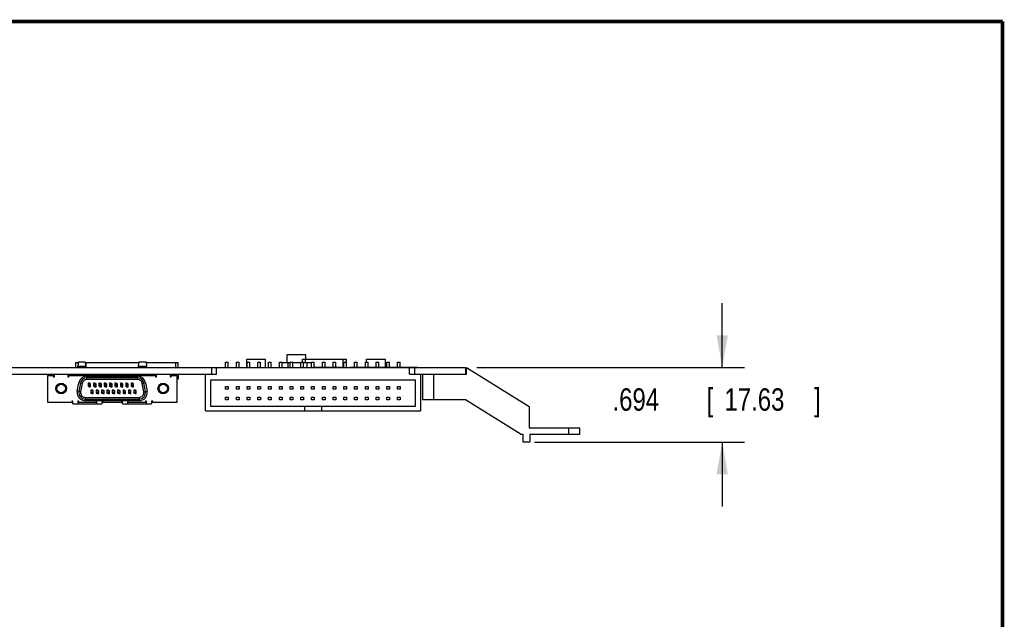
# Model space of a CAD drawing. Header units: inches. Extents: x 0.2 to 16.8, y 0.1 to 10.8.
# Tile 21 of 21: x 11.3 to 16.8, y 7.4 to 10.8. Entities that reach past the tile are written whole.
import ezdxf

# ---------------------------------------------------------------- set-up
doc = ezdxf.new("R2010")
doc.units = ezdxf.units.IN
doc.header["$LTSCALE"] = 0.935
doc.header["$MEASUREMENT"] = 0
doc.layers.get('0').update_dxf_attribs({"linetype": 'CONTINUOUS'})
doc.layers.add('DIMENSIONS', color=7, linetype='CONTINUOUS')
doc.styles.get("Standard").update_dxf_attribs({"font": 'txt', "width": 0.8})
doc.dimstyles.new('DIMSTYLE_2', dxfattribs={"dimtxt": 0.125, "dimasz": 0.18, "dimexe": 0.18, "dimexo": 0.0625, "dimgap": 0.09, "dimtad": 0, "dimtih": 1, "dimtoh": 1, "dimdec": 3, "dimlfac": 1.666667, "dimzin": 4, "dimdsep": 46, "dimtxsty": 'STANDARD', "dimblk": '_FILLED', "dimblk1": '_FILLED', "dimblk2": '_FILLED', "dimcen": 0.09, "dimadec": 0, "dimazin": 0, "dimtp": 0.001, "dimtm": 0.001, "dimtfac": 1, "dimtdec": 3, "dimtofl": 0, "dimtmove": 0, "dimatfit": 3, "dimldrblk": '_FILLED', "dimfxl": 1, "dimtolj": 1, "dimtzin": 4, "dimarcsym": 0})

# ---------------------------------------------------------------- blocks, each defined once
blk = doc.blocks.new('_FILLED')
at = {"color": 0, "linetype": 'BYBLOCK'}
blk.add_solid([(0, 0), (-1, 0.174), (-1, -0.174)], dxfattribs=at)
blk = doc.blocks.new('*D18')
at = {"layer": 'DIMENSIONS', "color": 2, "linetype": 'CONTINUOUS'}
for p, q in [((15.1852, 8.8253), (15.1852, 9.1853)), ((13.815, 8.8253), (15.3102, 8.8253)), ((14.1372, 8.4089), (15.3102, 8.4089)), ((15.1852, 8.4089), (15.1852, 8.0489))]:
    blk.add_line(p, q, dxfattribs=at)
at = {"layer": 'DIMENSIONS', "color": 2, "linetype": 'CONTINUOUS', "xscale": 0.18, "yscale": 0.18, "zscale": 0.18}
for p, rotation in [((15.1852, 8.8253), 270), ((15.1852, 8.4089), 90)]:
    blk.add_blockref('_FILLED', p, dxfattribs=dict(at, rotation=rotation))
at = {"layer": 'DIMENSIONS', "color": 2, "linetype": 'CONTINUOUS', "width": 0.8}
for s, p in [('.694', (14.5727, 8.584)), ('[', (15.0977, 8.584)), ('17.63', (15.1977, 8.584)), (']', (15.6977, 8.584))]:
    blk.add_text(s, height=0.125, dxfattribs=at).set_placement(p)

msp = doc.modelspace()

# ---------------------------------------------------------------- linework, layer by layer
at = {"color": 7, "linetype": 'CONTINUOUS'}
for p, q in [((11.57629, 8.85361), (11.59025, 8.85361)), ((11.57629, 8.82526), (11.57629, 8.85361)), ((11.59074, 8.85704), (11.5874, 8.83342)), ((11.5888, 8.84338), (11.5888, 8.85361)), ((11.59074, 8.85704), (11.62884, 8.85704)), ((11.63357, 8.83342), (11.62884, 8.85704)), ((11.62953, 8.85361), (11.92981, 8.85361)), ((11.6338, 8.82526), (11.6338, 8.85361)), ((11.92577, 8.83342), (11.9305, 8.85704)), ((11.9305, 8.85704), (11.96861, 8.85704)), ((11.96861, 8.85704), (11.97195, 8.83342)), ((11.96909, 8.85361), (12.14806, 8.85361)), ((12.13554, 8.82526), (12.13554, 8.85361)), ((12.14806, 8.82526), (12.14806, 8.85361)), ((12.41297, 8.85526), (12.42797, 8.85526)), ((12.41297, 8.82526), (12.41297, 8.85526)), ((12.42797, 8.82526), (12.42797, 8.85526)), ((12.47297, 8.85526), (12.48797, 8.85526)), ((12.47297, 8.82526), (12.47297, 8.85526)), ((12.48797, 8.82526), (12.48797, 8.85526)), ((12.53117, 8.87266), (12.63617, 8.87266)), ((12.53117, 8.82526), (12.53117, 8.87266)), ((12.53297, 8.85526), (12.54797, 8.85526)), ((12.53297, 8.82526), (12.53297, 8.85526)), ((12.54797, 8.82526), (12.54797, 8.85526)), ((12.59297, 8.85526), (12.60797, 8.85526)), ((12.59297, 8.82526), (12.59297, 8.85526)), ((12.60797, 8.82526), (12.60797, 8.85526)), ((12.63617, 8.82526), (12.63617, 8.87266)), ((12.65297, 8.85526), (12.66797, 8.85526)), ((12.65297, 8.82526), (12.65297, 8.85526)), ((12.66797, 8.82526), (12.66797, 8.85526)), ((12.71297, 8.85526), (12.72797, 8.85526)), ((12.71297, 8.82586), (12.71297, 8.85526)), ((12.72797, 8.82586), (12.72797, 8.85526)), ((12.72797, 8.85361), (12.77297, 8.85361)), ((12.75587, 8.89846), (12.86087, 8.89846)), ((12.75587, 8.85361), (12.75587, 8.89846)), ((12.76157, 8.82586), (12.76157, 8.85361)), ((12.77297, 8.85526), (12.78797, 8.85526)), ((12.77297, 8.82586), (12.77297, 8.85526)), ((12.78797, 8.82586), (12.78797, 8.85526)), ((12.78797, 8.85361), (12.83297, 8.85361)), ((12.83297, 8.85526), (12.84797, 8.85526)), ((12.83297, 8.82586), (12.83297, 8.85526)), ((12.84257, 8.87206), (13.08677, 8.87206)), ((12.84257, 8.85526), (12.84257, 8.87206)), ((12.84797, 8.82526), (12.84797, 8.85526)), ((12.84797, 8.85361), (12.89297, 8.85361)), ((12.85967, 8.85361), (12.85967, 8.87206)), ((12.86087, 8.87206), (12.86087, 8.89846)), ((12.86777, 8.82526), (12.86777, 8.85361)), ((12.89297, 8.85526), (12.90797, 8.85526)), ((12.89297, 8.82526), (12.89297, 8.85526)), ((12.90797, 8.82526), (12.90797, 8.85526)), ((12.95297, 8.85526), (12.96797, 8.85526)), ((12.95297, 8.82526), (12.95297, 8.85526)), ((12.96797, 8.82526), (12.96797, 8.85526)), ((13.01297, 8.85526), (13.02797, 8.85526)), ((13.01297, 8.82526), (13.01297, 8.85526)), ((13.02797, 8.82526), (13.02797, 8.85526)), ((13.06967, 8.82526), (13.06967, 8.87206)), ((13.07297, 8.85526), (13.08797, 8.85526)), ((13.07297, 8.82526), (13.07297, 8.85526)), ((13.08677, 8.85526), (13.08677, 8.87206)), ((13.08797, 8.82526), (13.08797, 8.85526)), ((13.13297, 8.85526), (13.14797, 8.85526)), ((13.13297, 8.82526), (13.13297, 8.85526)), ((13.14797, 8.82526), (13.14797, 8.85526)), ((13.19297, 8.85526), (13.20797, 8.85526)), ((13.19297, 8.82526), (13.19297, 8.85526)), ((13.20017, 8.87266), (13.30517, 8.87266)), ((13.20017, 8.85526), (13.20017, 8.87266)), ((13.20797, 8.82526), (13.20797, 8.85526)), ((13.25297, 8.85526), (13.26797, 8.85526)), ((13.25297, 8.82526), (13.25297, 8.85526)), ((13.26797, 8.82526), (13.26797, 8.85526)), ((13.30517, 8.82526), (13.30517, 8.87266)), ((13.31297, 8.85526), (13.32797, 8.85526)), ((13.31297, 8.82526), (13.31297, 8.85526)), ((13.32797, 8.82526), (13.32797, 8.85526)), ((13.37297, 8.85526), (13.38797, 8.85526)), ((13.37297, 8.82526), (13.37297, 8.85526)), ((13.38797, 8.82526), (13.38797, 8.85526)), ((6.38267, 8.82526), (13.75247, 8.82526)), ((11.5874, 8.83342), (11.63357, 8.83342)), ((11.5874, 8.82526), (11.5874, 8.83342)), ((11.63357, 8.82526), (11.63357, 8.83342)), ((11.92577, 8.83342), (11.97195, 8.83342)), ((11.92577, 8.82526), (11.92577, 8.83342)), ((11.97195, 8.82526), (11.97195, 8.83342)), ((12.33347, 8.82526), (12.33347, 8.78806)), ((12.36167, 8.78806), (12.36167, 8.82526)), ((12.68361, 8.82586), (12.84703, 8.82586)), ((12.68361, 8.82526), (12.68361, 8.82586)), ((12.84703, 8.82526), (12.84703, 8.82586)), ((13.43927, 8.78806), (13.43927, 8.82526)), ((13.46747, 8.82526), (13.46747, 8.78806)), ((13.75247, 8.82526), (13.75247, 8.78806)), ((13.75791, 8.82526), (14.10707, 8.60686)), ((13.75791, 8.78806), (13.75791, 8.82526)), ((6.38267, 8.78806), (12.36167, 8.78806)), ((11.41967, 8.78098), (11.45085, 8.78098)), ((11.41967, 8.62956), (11.41967, 8.78098)), ((11.42203, 8.78452), (11.45038, 8.78452)), ((11.42203, 8.78098), (11.42203, 8.78452)), ((11.45038, 8.78098), (11.45038, 8.78452)), ((11.45085, 8.78098), (11.45085, 8.77389)), ((11.45676, 8.7798), (11.45085, 8.7798)), ((11.45085, 8.77389), (11.45676, 8.77389)), ((11.45676, 8.77389), (11.45676, 8.78806)), ((11.53188, 8.78806), (11.53188, 8.77389)), ((11.53778, 8.7798), (11.53188, 8.7798)), ((11.53188, 8.77389), (11.53778, 8.77389)), ((11.53778, 8.78098), (12.02156, 8.78098)), ((11.53778, 8.77389), (11.53778, 8.78098)), ((11.53896, 8.78452), (11.56731, 8.78452)), ((11.53896, 8.78098), (11.53896, 8.78452)), ((11.56731, 8.78098), (11.56731, 8.78452)), ((11.57629, 8.78806), (11.57629, 8.78098)), ((11.5874, 8.78098), (11.5874, 8.78806)), ((11.63357, 8.78098), (11.63357, 8.78806)), ((11.6338, 8.78806), (11.6338, 8.78098)), ((11.63741, 8.77673), (11.92193, 8.77673)), ((11.63741, 8.75783), (11.63741, 8.77673)), ((11.92193, 8.76728), (11.63741, 8.76728)), ((11.92193, 8.75783), (11.63741, 8.75783)), ((11.64833, 8.78452), (11.65613, 8.78452)), ((11.64833, 8.78452), (11.64833, 8.78098)), ((11.65613, 8.78452), (11.65613, 8.78098)), ((11.66333, 8.78452), (11.67113, 8.78452)), ((11.66333, 8.78452), (11.66333, 8.78098)), ((11.67113, 8.78452), (11.67113, 8.78098)), ((11.67833, 8.78452), (11.68613, 8.78452)), ((11.67833, 8.78452), (11.67833, 8.78098)), ((11.68613, 8.78452), (11.68613, 8.78098)), ((11.69333, 8.78452), (11.70113, 8.78452)), ((11.69333, 8.78452), (11.69333, 8.78098)), ((11.70113, 8.78452), (11.70113, 8.78098)), ((11.70833, 8.78452), (11.71613, 8.78452)), ((11.70833, 8.78452), (11.70833, 8.78098)), ((11.71613, 8.78452), (11.71613, 8.78098)), ((11.72333, 8.78452), (11.73113, 8.78452)), ((11.72333, 8.78452), (11.72333, 8.78098)), ((11.73113, 8.78452), (11.73113, 8.78098)), ((11.73833, 8.78452), (11.74613, 8.78452)), ((11.73833, 8.78452), (11.73833, 8.78098)), ((11.74613, 8.78452), (11.74613, 8.78098)), ((11.75333, 8.78452), (11.76113, 8.78452)), ((11.75333, 8.78452), (11.75333, 8.78098)), ((11.76113, 8.78452), (11.76113, 8.78098)), ((11.76833, 8.78452), (11.77613, 8.78452)), ((11.76833, 8.78452), (11.76833, 8.78098)), ((11.77613, 8.78452), (11.77613, 8.78098)), ((11.78333, 8.78452), (11.79113, 8.78452)), ((11.78333, 8.78452), (11.78333, 8.78098)), ((11.79113, 8.78452), (11.79113, 8.78098)), ((11.79833, 8.78452), (11.80613, 8.78452)), ((11.79833, 8.78452), (11.79833, 8.78098)), ((11.80613, 8.78452), (11.80613, 8.78098)), ((11.81333, 8.78452), (11.82113, 8.78452)), ((11.81333, 8.78452), (11.81333, 8.78098)), ((11.82113, 8.78452), (11.82113, 8.78098)), ((11.82833, 8.78452), (11.83613, 8.78452)), ((11.82833, 8.78452), (11.82833, 8.78098)), ((11.83613, 8.78452), (11.83613, 8.78098)), ((11.84333, 8.78452), (11.85113, 8.78452)), ((11.84333, 8.78452), (11.84333, 8.78098)), ((11.85113, 8.78452), (11.85113, 8.78098)), ((11.85833, 8.78452), (11.86613, 8.78452)), ((11.85833, 8.78452), (11.85833, 8.78098)), ((11.86613, 8.78452), (11.86613, 8.78098)), ((11.87333, 8.78452), (11.88113, 8.78452)), ((11.87333, 8.78452), (11.87333, 8.78098)), ((11.88113, 8.78452), (11.88113, 8.78098)), ((11.88833, 8.78452), (11.89613, 8.78452)), ((11.88833, 8.78452), (11.88833, 8.78098)), ((11.89613, 8.78452), (11.89613, 8.78098)), ((11.90333, 8.78452), (11.91113, 8.78452)), ((11.90333, 8.78452), (11.90333, 8.78098)), ((11.91113, 8.78452), (11.91113, 8.78098)), ((11.92193, 8.75783), (11.92193, 8.77673)), ((11.92577, 8.78098), (11.92577, 8.78806)), ((11.97195, 8.78098), (11.97195, 8.78806)), ((11.99203, 8.78452), (12.02038, 8.78452)), ((11.99203, 8.78098), (11.99203, 8.78452)), ((12.02038, 8.78098), (12.02038, 8.78452)), ((12.02156, 8.78098), (12.02156, 8.77389)), ((12.02747, 8.7798), (12.02156, 8.7798)), ((12.02156, 8.77389), (12.02747, 8.77389)), ((12.02747, 8.77389), (12.02747, 8.78806)), ((12.10258, 8.78806), (12.10258, 8.77389)), ((12.10849, 8.7798), (12.10258, 8.7798)), ((12.10258, 8.77389), (12.10849, 8.77389)), ((12.10849, 8.78098), (12.13967, 8.78098)), ((12.10849, 8.77389), (12.10849, 8.78098)), ((12.10896, 8.78452), (12.13731, 8.78452)), ((12.10896, 8.78098), (12.10896, 8.78452)), ((12.13554, 8.78806), (12.13554, 8.78452)), ((12.13731, 8.78098), (12.13731, 8.78452)), ((12.13967, 8.78098), (12.13967, 8.62956)), ((12.14806, 8.75972), (12.13967, 8.75972)), ((12.14806, 8.78806), (12.14806, 8.75972)), ((12.30047, 8.58406), (12.30047, 8.78806)), ((12.33047, 8.75686), (13.47047, 8.75686)), ((12.33047, 8.60686), (12.33047, 8.75686)), ((13.43927, 8.78806), (13.75791, 8.78806)), ((13.47047, 8.75686), (13.47047, 8.60686)), ((13.50047, 8.78806), (13.50047, 8.58406)), ((13.51247, 8.78806), (13.51247, 8.64466)), ((13.57247, 8.78806), (13.57247, 8.64466)), ((11.58488, 8.69239), (11.59321, 8.73964)), ((11.60349, 8.68911), (11.58488, 8.69239)), ((11.61182, 8.73636), (11.59321, 8.73964)), ((11.60252, 8.738), (11.59419, 8.69075)), ((11.61182, 8.73636), (11.60349, 8.68911)), ((11.65223, 8.73716), (11.64514, 8.73716)), ((11.64514, 8.73716), (11.64514, 8.72084)), ((11.64514, 8.72417), (11.65223, 8.72417)), ((11.64514, 8.72084), (11.65223, 8.71826)), ((11.65932, 8.73458), (11.65223, 8.73716)), ((11.65223, 8.73125), (11.65223, 8.73716)), ((11.65932, 8.73125), (11.65223, 8.73125)), ((11.65223, 8.72417), (11.65223, 8.71826)), ((11.65223, 8.71826), (11.65932, 8.71826)), ((11.65932, 8.71826), (11.65932, 8.73458)), ((11.66723, 8.69818), (11.66014, 8.69818)), ((11.66014, 8.69818), (11.66014, 8.68186)), ((11.66014, 8.68519), (11.66723, 8.68519)), ((11.67432, 8.6956), (11.66723, 8.69818)), ((11.66723, 8.69228), (11.66723, 8.69818)), ((11.67432, 8.69228), (11.66723, 8.69228)), ((11.66723, 8.68519), (11.66723, 8.67928)), ((11.67432, 8.67928), (11.67432, 8.6956)), ((11.68223, 8.73716), (11.67514, 8.73716)), ((11.67514, 8.73716), (11.67514, 8.72084)), ((11.67514, 8.72417), (11.68223, 8.72417)), ((11.67514, 8.72084), (11.68223, 8.71826)), ((11.68932, 8.73458), (11.68223, 8.73716)), ((11.68223, 8.73125), (11.68223, 8.73716)), ((11.68932, 8.73125), (11.68223, 8.73125)), ((11.68223, 8.72417), (11.68223, 8.71826)), ((11.68223, 8.71826), (11.68932, 8.71826)), ((11.68932, 8.71826), (11.68932, 8.73458)), ((11.69723, 8.69818), (11.69014, 8.69818)), ((11.69014, 8.69818), (11.69014, 8.68186)), ((11.69014, 8.68519), (11.69723, 8.68519)), ((11.70432, 8.6956), (11.69723, 8.69818)), ((11.69723, 8.69228), (11.69723, 8.69818)), ((11.70432, 8.69228), (11.69723, 8.69228)), ((11.69723, 8.68519), (11.69723, 8.67928)), ((11.70432, 8.67928), (11.70432, 8.6956)), ((11.71223, 8.73716), (11.70514, 8.73716)), ((11.70514, 8.73716), (11.70514, 8.72084)), ((11.70514, 8.72417), (11.71223, 8.72417)), ((11.70514, 8.72084), (11.71223, 8.71826)), ((11.71932, 8.73458), (11.71223, 8.73716)), ((11.71223, 8.73125), (11.71223, 8.73716)), ((11.71932, 8.73125), (11.71223, 8.73125)), ((11.71223, 8.72417), (11.71223, 8.71826)), ((11.71223, 8.71826), (11.71932, 8.71826)), ((11.71932, 8.71826), (11.71932, 8.73458)), ((11.72723, 8.69818), (11.72014, 8.69818)), ((11.72014, 8.69818), (11.72014, 8.68186)), ((11.72014, 8.68519), (11.72723, 8.68519)), ((11.73432, 8.6956), (11.72723, 8.69818)), ((11.72723, 8.69228), (11.72723, 8.69818)), ((11.73432, 8.69228), (11.72723, 8.69228)), ((11.72723, 8.68519), (11.72723, 8.67928)), ((11.73432, 8.67928), (11.73432, 8.6956)), ((11.74223, 8.73716), (11.73514, 8.73716)), ((11.73514, 8.73716), (11.73514, 8.72084)), ((11.73514, 8.72417), (11.74223, 8.72417)), ((11.73514, 8.72084), (11.74223, 8.71826)), ((11.74932, 8.73458), (11.74223, 8.73716)), ((11.74223, 8.73125), (11.74223, 8.73716)), ((11.74932, 8.73125), (11.74223, 8.73125)), ((11.74223, 8.72417), (11.74223, 8.71826)), ((11.74223, 8.71826), (11.74932, 8.71826)), ((11.74932, 8.71826), (11.74932, 8.73458)), ((11.75723, 8.69818), (11.75014, 8.69818)), ((11.75014, 8.69818), (11.75014, 8.68186)), ((11.75014, 8.68519), (11.75723, 8.68519)), ((11.76432, 8.6956), (11.75723, 8.69818)), ((11.75723, 8.69228), (11.75723, 8.69818)), ((11.76432, 8.69228), (11.75723, 8.69228)), ((11.75723, 8.68519), (11.75723, 8.67928)), ((11.76432, 8.67928), (11.76432, 8.6956)), ((11.77223, 8.73716), (11.76514, 8.73716)), ((11.76514, 8.73716), (11.76514, 8.72084)), ((11.76514, 8.72417), (11.77223, 8.72417)), ((11.76514, 8.72084), (11.77223, 8.71826)), ((11.77932, 8.73458), (11.77223, 8.73716)), ((11.77223, 8.73125), (11.77223, 8.73716)), ((11.77932, 8.73125), (11.77223, 8.73125)), ((11.77223, 8.72417), (11.77223, 8.71826)), ((11.77223, 8.71826), (11.77932, 8.71826)), ((11.77932, 8.71826), (11.77932, 8.73458)), ((11.78723, 8.69818), (11.78014, 8.69818)), ((11.78014, 8.69818), (11.78014, 8.68186)), ((11.78014, 8.68519), (11.78723, 8.68519)), ((11.79432, 8.6956), (11.78723, 8.69818)), ((11.78723, 8.69228), (11.78723, 8.69818)), ((11.79432, 8.69228), (11.78723, 8.69228)), ((11.78723, 8.68519), (11.78723, 8.67928)), ((11.79432, 8.67928), (11.79432, 8.6956)), ((11.80223, 8.73716), (11.79514, 8.73716)), ((11.79514, 8.73716), (11.79514, 8.72084)), ((11.79514, 8.72417), (11.80223, 8.72417)), ((11.79514, 8.72084), (11.80223, 8.71826)), ((11.80932, 8.73458), (11.80223, 8.73716)), ((11.80223, 8.73125), (11.80223, 8.73716)), ((11.80932, 8.73125), (11.80223, 8.73125)), ((11.80223, 8.72417), (11.80223, 8.71826)), ((11.80223, 8.71826), (11.80932, 8.71826)), ((11.80932, 8.71826), (11.80932, 8.73458)), ((11.81723, 8.69818), (11.81014, 8.69818)), ((11.81014, 8.69818), (11.81014, 8.68186)), ((11.81014, 8.68519), (11.81723, 8.68519)), ((11.82432, 8.6956), (11.81723, 8.69818)), ((11.81723, 8.69228), (11.81723, 8.69818)), ((11.82432, 8.69228), (11.81723, 8.69228)), ((11.81723, 8.68519), (11.81723, 8.67928)), ((11.82432, 8.67928), (11.82432, 8.6956)), ((11.83223, 8.73716), (11.82514, 8.73716)), ((11.82514, 8.73716), (11.82514, 8.72084)), ((11.82514, 8.72417), (11.83223, 8.72417)), ((11.82514, 8.72084), (11.83223, 8.71826)), ((11.83932, 8.73458), (11.83223, 8.73716)), ((11.83223, 8.73125), (11.83223, 8.73716)), ((11.83932, 8.73125), (11.83223, 8.73125)), ((11.83223, 8.72417), (11.83223, 8.71826)), ((11.83223, 8.71826), (11.83932, 8.71826)), ((11.83932, 8.71826), (11.83932, 8.73458)), ((11.84723, 8.69818), (11.84014, 8.69818)), ((11.84014, 8.69818), (11.84014, 8.68186)), ((11.84014, 8.68519), (11.84723, 8.68519)), ((11.85432, 8.6956), (11.84723, 8.69818)), ((11.84723, 8.69228), (11.84723, 8.69818)), ((11.85432, 8.69228), (11.84723, 8.69228)), ((11.84723, 8.68519), (11.84723, 8.67928)), ((11.85432, 8.67928), (11.85432, 8.6956)), ((11.86223, 8.73716), (11.85514, 8.73716)), ((11.85514, 8.73716), (11.85514, 8.72084)), ((11.85514, 8.72417), (11.86223, 8.72417)), ((11.85514, 8.72084), (11.86223, 8.71826)), ((11.86932, 8.73458), (11.86223, 8.73716)), ((11.86223, 8.73125), (11.86223, 8.73716)), ((11.86932, 8.73125), (11.86223, 8.73125)), ((11.86223, 8.72417), (11.86223, 8.71826)), ((11.86223, 8.71826), (11.86932, 8.71826)), ((11.86932, 8.71826), (11.86932, 8.73458)), ((11.87723, 8.69818), (11.87014, 8.69818)), ((11.87014, 8.69818), (11.87014, 8.68186)), ((11.87014, 8.68519), (11.87723, 8.68519)), ((11.88432, 8.6956), (11.87723, 8.69818)), ((11.87723, 8.69228), (11.87723, 8.69818)), ((11.88432, 8.69228), (11.87723, 8.69228)), ((11.87723, 8.68519), (11.87723, 8.67928)), ((11.88432, 8.67928), (11.88432, 8.6956)), ((11.89223, 8.73716), (11.88514, 8.73716)), ((11.88514, 8.73716), (11.88514, 8.72084)), ((11.88514, 8.72417), (11.89223, 8.72417)), ((11.88514, 8.72084), (11.89223, 8.71826)), ((11.89932, 8.73458), (11.89223, 8.73716)), ((11.89223, 8.73125), (11.89223, 8.73716)), ((11.89932, 8.73125), (11.89223, 8.73125)), ((11.89223, 8.72417), (11.89223, 8.71826)), ((11.89223, 8.71826), (11.89932, 8.71826)), ((11.89932, 8.71826), (11.89932, 8.73458)), ((11.90723, 8.69818), (11.90014, 8.69818)), ((11.90014, 8.69818), (11.90014, 8.68186)), ((11.90014, 8.68519), (11.90723, 8.68519)), ((11.91432, 8.6956), (11.90723, 8.69818)), ((11.90723, 8.69228), (11.90723, 8.69818)), ((11.91432, 8.69228), (11.90723, 8.69228)), ((11.90723, 8.68519), (11.90723, 8.67928)), ((11.91432, 8.67928), (11.91432, 8.6956)), ((11.94752, 8.73636), (11.96613, 8.73964)), ((11.95585, 8.68911), (11.94752, 8.73636)), ((11.95585, 8.68911), (11.97446, 8.69239)), ((11.96516, 8.69075), (11.95683, 8.738)), ((11.96613, 8.73964), (11.97446, 8.69239)), ((12.41297, 8.71936), (12.42797, 8.71936)), ((12.41297, 8.70436), (12.41297, 8.71936)), ((12.42797, 8.70436), (12.41297, 8.70436)), ((12.42797, 8.71936), (12.42797, 8.70436)), ((12.47297, 8.71936), (12.48797, 8.71936)), ((12.47297, 8.70436), (12.47297, 8.71936)), ((12.48797, 8.70436), (12.47297, 8.70436)), ((12.48797, 8.71936), (12.48797, 8.70436)), ((12.53297, 8.71936), (12.54797, 8.71936)), ((12.53297, 8.70436), (12.53297, 8.71936)), ((12.54797, 8.70436), (12.53297, 8.70436)), ((12.54797, 8.71936), (12.54797, 8.70436)), ((12.59297, 8.71936), (12.60797, 8.71936)), ((12.59297, 8.70436), (12.59297, 8.71936)), ((12.60797, 8.70436), (12.59297, 8.70436)), ((12.60797, 8.71936), (12.60797, 8.70436)), ((12.65297, 8.71936), (12.66797, 8.71936)), ((12.65297, 8.70436), (12.65297, 8.71936)), ((12.66797, 8.70436), (12.65297, 8.70436)), ((12.66797, 8.71936), (12.66797, 8.70436)), ((12.71297, 8.71936), (12.72797, 8.71936)), ((12.71297, 8.70436), (12.71297, 8.71936)), ((12.72797, 8.70436), (12.71297, 8.70436)), ((12.72797, 8.71936), (12.72797, 8.70436)), ((12.77297, 8.71936), (12.78797, 8.71936)), ((12.77297, 8.70436), (12.77297, 8.71936)), ((12.78797, 8.70436), (12.77297, 8.70436)), ((12.78797, 8.71936), (12.78797, 8.70436)), ((12.83297, 8.71936), (12.84797, 8.71936)), ((12.83297, 8.70436), (12.83297, 8.71936)), ((12.84797, 8.70436), (12.83297, 8.70436)), ((12.84797, 8.71936), (12.84797, 8.70436)), ((12.89297, 8.71936), (12.90797, 8.71936)), ((12.89297, 8.70436), (12.89297, 8.71936)), ((12.90797, 8.70436), (12.89297, 8.70436)), ((12.90797, 8.71936), (12.90797, 8.70436)), ((12.95297, 8.71936), (12.96797, 8.71936)), ((12.95297, 8.70436), (12.95297, 8.71936)), ((12.96797, 8.70436), (12.95297, 8.70436)), ((12.96797, 8.71936), (12.96797, 8.70436)), ((13.01297, 8.71936), (13.02797, 8.71936)), ((13.01297, 8.70436), (13.01297, 8.71936)), ((13.02797, 8.70436), (13.01297, 8.70436)), ((13.02797, 8.71936), (13.02797, 8.70436)), ((13.07297, 8.71936), (13.08797, 8.71936)), ((13.07297, 8.70436), (13.07297, 8.71936)), ((13.08797, 8.70436), (13.07297, 8.70436)), ((13.08797, 8.71936), (13.08797, 8.70436)), ((13.13297, 8.71936), (13.14797, 8.71936)), ((13.13297, 8.70436), (13.13297, 8.71936)), ((13.14797, 8.70436), (13.13297, 8.70436)), ((13.14797, 8.71936), (13.14797, 8.70436)), ((13.19297, 8.71936), (13.20797, 8.71936)), ((13.19297, 8.70436), (13.19297, 8.71936)), ((13.20797, 8.70436), (13.19297, 8.70436)), ((13.20797, 8.71936), (13.20797, 8.70436)), ((13.25297, 8.71936), (13.26797, 8.71936)), ((13.25297, 8.70436), (13.25297, 8.71936)), ((13.26797, 8.70436), (13.25297, 8.70436)), ((13.26797, 8.71936), (13.26797, 8.70436)), ((13.31297, 8.71936), (13.32797, 8.71936)), ((13.31297, 8.70436), (13.31297, 8.71936)), ((13.32797, 8.70436), (13.31297, 8.70436)), ((13.32797, 8.71936), (13.32797, 8.70436)), ((13.37297, 8.71936), (13.38797, 8.71936)), ((13.37297, 8.70436), (13.37297, 8.71936)), ((13.38797, 8.70436), (13.37297, 8.70436)), ((13.38797, 8.71936), (13.38797, 8.70436)), ((11.5594, 8.63665), (11.55349, 8.63665)), ((11.55349, 8.63665), (11.55349, 8.62956)), ((11.5594, 8.63074), (11.55349, 8.63074)), ((11.5594, 8.62247), (11.5594, 8.63665)), ((11.59365, 8.63665), (11.58774, 8.63665)), ((11.58774, 8.63665), (11.58774, 8.62247)), ((11.59365, 8.63074), (11.58774, 8.63074)), ((11.59365, 8.62956), (11.59365, 8.63665)), ((11.62908, 8.65862), (11.93026, 8.65862)), ((11.62908, 8.65862), (11.62908, 8.63972)), ((11.62908, 8.64917), (11.93026, 8.64917)), ((11.93026, 8.63972), (11.62908, 8.63972)), ((11.66014, 8.68186), (11.66723, 8.67928)), ((11.66723, 8.67928), (11.67432, 8.67928)), ((11.69404, 8.63665), (11.68814, 8.63665)), ((11.68814, 8.63665), (11.68814, 8.62956)), ((11.69404, 8.63074), (11.68814, 8.63074)), ((11.69014, 8.68186), (11.69723, 8.67928)), ((11.69404, 8.62247), (11.69404, 8.63665)), ((11.69723, 8.67928), (11.70432, 8.67928)), ((11.72014, 8.68186), (11.72723, 8.67928)), ((11.72829, 8.63665), (11.72239, 8.63665)), ((11.72239, 8.63665), (11.72239, 8.62247)), ((11.72829, 8.63074), (11.72239, 8.63074)), ((11.72723, 8.67928), (11.73432, 8.67928)), ((11.72829, 8.62956), (11.72829, 8.63665)), ((11.75014, 8.68186), (11.75723, 8.67928)), ((11.75723, 8.67928), (11.76432, 8.67928)), ((11.78014, 8.68186), (11.78723, 8.67928)), ((11.78723, 8.67928), (11.79432, 8.67928)), ((11.81014, 8.68186), (11.81723, 8.67928)), ((11.81723, 8.67928), (11.82432, 8.67928)), ((11.83695, 8.63665), (11.83105, 8.63665)), ((11.83105, 8.63665), (11.83105, 8.62956)), ((11.83695, 8.63074), (11.83105, 8.63074)), ((11.83695, 8.62247), (11.83695, 8.63665)), ((11.84014, 8.68186), (11.84723, 8.67928)), ((11.84723, 8.67928), (11.85432, 8.67928)), ((11.87121, 8.63665), (11.8653, 8.63665)), ((11.8653, 8.63665), (11.8653, 8.62247)), ((11.87121, 8.63074), (11.8653, 8.63074)), ((11.87014, 8.68186), (11.87723, 8.67928)), ((11.87121, 8.62956), (11.87121, 8.63665)), ((11.87723, 8.67928), (11.88432, 8.67928)), ((11.90014, 8.68186), (11.90723, 8.67928)), ((11.90723, 8.67928), (11.91432, 8.67928)), ((11.93026, 8.65862), (11.93026, 8.63972)), ((11.9716, 8.63665), (11.96569, 8.63665)), ((11.96569, 8.63665), (11.96569, 8.62956)), ((11.9716, 8.63074), (11.96569, 8.63074)), ((11.9716, 8.62247), (11.9716, 8.63665)), ((12.00585, 8.63665), (11.99995, 8.63665)), ((11.99995, 8.63665), (11.99995, 8.62247)), ((12.00585, 8.63074), (11.99995, 8.63074)), ((12.00585, 8.62956), (12.00585, 8.63665)), ((12.41297, 8.65936), (12.42797, 8.65936)), ((12.41297, 8.64436), (12.41297, 8.65936)), ((12.42797, 8.64436), (12.41297, 8.64436)), ((12.42797, 8.65936), (12.42797, 8.64436)), ((12.47297, 8.65936), (12.48797, 8.65936)), ((12.47297, 8.64436), (12.47297, 8.65936)), ((12.48797, 8.64436), (12.47297, 8.64436)), ((12.48797, 8.65936), (12.48797, 8.64436)), ((12.53297, 8.65936), (12.54797, 8.65936)), ((12.53297, 8.64436), (12.53297, 8.65936)), ((12.54797, 8.64436), (12.53297, 8.64436)), ((12.54797, 8.65936), (12.54797, 8.64436)), ((12.59297, 8.65936), (12.60797, 8.65936)), ((12.59297, 8.64436), (12.59297, 8.65936)), ((12.60797, 8.64436), (12.59297, 8.64436)), ((12.60797, 8.65936), (12.60797, 8.64436)), ((12.65297, 8.65936), (12.66797, 8.65936)), ((12.65297, 8.64436), (12.65297, 8.65936)), ((12.66797, 8.64436), (12.65297, 8.64436)), ((12.66797, 8.65936), (12.66797, 8.64436)), ((12.71297, 8.65936), (12.72797, 8.65936)), ((12.71297, 8.64436), (12.71297, 8.65936)), ((12.72797, 8.64436), (12.71297, 8.64436)), ((12.72797, 8.65936), (12.72797, 8.64436)), ((12.77297, 8.65936), (12.78797, 8.65936)), ((12.77297, 8.64436), (12.77297, 8.65936)), ((12.78797, 8.64436), (12.77297, 8.64436)), ((12.78797, 8.65936), (12.78797, 8.64436)), ((12.83297, 8.65936), (12.84797, 8.65936)), ((12.83297, 8.64436), (12.83297, 8.65936)), ((12.84797, 8.64436), (12.83297, 8.64436)), ((12.84797, 8.65936), (12.84797, 8.64436)), ((12.89297, 8.65936), (12.90797, 8.65936)), ((12.89297, 8.64436), (12.89297, 8.65936)), ((12.90797, 8.64436), (12.89297, 8.64436)), ((12.90797, 8.65936), (12.90797, 8.64436)), ((12.95297, 8.65936), (12.96797, 8.65936)), ((12.95297, 8.64436), (12.95297, 8.65936)), ((12.96797, 8.64436), (12.95297, 8.64436)), ((12.96797, 8.65936), (12.96797, 8.64436)), ((13.01297, 8.65936), (13.02797, 8.65936)), ((13.01297, 8.64436), (13.01297, 8.65936)), ((13.02797, 8.64436), (13.01297, 8.64436)), ((13.02797, 8.65936), (13.02797, 8.64436)), ((13.07297, 8.65936), (13.08797, 8.65936)), ((13.07297, 8.64436), (13.07297, 8.65936)), ((13.08797, 8.64436), (13.07297, 8.64436)), ((13.08797, 8.65936), (13.08797, 8.64436)), ((13.13297, 8.65936), (13.14797, 8.65936)), ((13.13297, 8.64436), (13.13297, 8.65936)), ((13.14797, 8.64436), (13.13297, 8.64436)), ((13.14797, 8.65936), (13.14797, 8.64436)), ((13.19297, 8.65936), (13.20797, 8.65936)), ((13.19297, 8.64436), (13.19297, 8.65936)), ((13.20797, 8.64436), (13.19297, 8.64436)), ((13.20797, 8.65936), (13.20797, 8.64436)), ((13.25297, 8.65936), (13.26797, 8.65936)), ((13.25297, 8.64436), (13.25297, 8.65936)), ((13.26797, 8.64436), (13.25297, 8.64436)), ((13.26797, 8.65936), (13.26797, 8.64436)), ((13.31297, 8.65936), (13.32797, 8.65936)), ((13.31297, 8.64436), (13.31297, 8.65936)), ((13.32797, 8.64436), (13.31297, 8.64436)), ((13.32797, 8.65936), (13.32797, 8.64436)), ((13.37297, 8.65936), (13.38797, 8.65936)), ((13.37297, 8.64436), (13.37297, 8.65936)), ((13.38797, 8.64436), (13.37297, 8.64436)), ((13.38797, 8.65936), (13.38797, 8.64436)), ((13.75247, 8.64466), (13.51247, 8.64466)), ((14.0623, 8.45086), (13.75247, 8.64466)), ((11.55349, 8.62956), (11.41967, 8.62956)), ((11.5594, 8.62247), (11.72239, 8.62247)), ((11.68814, 8.62956), (11.59365, 8.62956)), ((11.83105, 8.62956), (11.72829, 8.62956)), ((11.83695, 8.62247), (11.99995, 8.62247)), ((11.96569, 8.62956), (11.87121, 8.62956)), ((12.13967, 8.62956), (12.00585, 8.62956)), ((12.30047, 8.58406), (13.50047, 8.58406)), ((13.47047, 8.60686), (12.33047, 8.60686)), ((12.85247, 8.60686), (12.85247, 8.58406)), ((12.94847, 8.60686), (12.94847, 8.58406)), ((14.10707, 8.60686), (14.10707, 8.48806)), ((14.10707, 8.48806), (14.38967, 8.48806)), ((14.32967, 8.45086), (14.32967, 8.48806)), ((14.38967, 8.45086), (14.38967, 8.48806)), ((14.07471, 8.45086), (14.0623, 8.45086)), ((14.07471, 8.40886), (14.07471, 8.45086)), ((14.38967, 8.45086), (14.11191, 8.45086)), ((14.11191, 8.45086), (14.11191, 8.40886)), ((14.11191, 8.40886), (14.07471, 8.40886))]:
    msp.add_line(p, q, dxfattribs=at)
at = {"color": 6, "linetype": 'CONTINUOUS'}
for p, q in [((13.06063, 8.82586), (12.90117, 8.82586)), ((12.90117, 8.82526), (12.90117, 8.82586)), ((13.06063, 8.82526), (13.06063, 8.82586)), ((13.48328, 8.82586), (13.10551, 8.82586)), ((13.10551, 8.82526), (13.10551, 8.82586)), ((13.10749, 8.82526), (13.10749, 8.82586)), ((13.10987, 8.82526), (13.10987, 8.82586)), ((13.11027, 8.82526), (13.11027, 8.82586)), ((13.11265, 8.82526), (13.11265, 8.82586)), ((13.11304, 8.82526), (13.11304, 8.82586)), ((13.11423, 8.82526), (13.11423, 8.82586)), ((13.11661, 8.82526), (13.11661, 8.82586)), ((13.11859, 8.82526), (13.11859, 8.82586)), ((13.11938, 8.82526), (13.11938, 8.82586)), ((13.12018, 8.82526), (13.12018, 8.82586)), ((13.12097, 8.82526), (13.12097, 8.82586)), ((13.12771, 8.82526), (13.12771, 8.82586)), ((13.13326, 8.82526), (13.13326, 8.82586)), ((13.13762, 8.82526), (13.13762, 8.82586)), ((13.1392, 8.82526), (13.1392, 8.82586)), ((13.14317, 8.82526), (13.14317, 8.82586)), ((13.14951, 8.82526), (13.14951, 8.82586)), ((13.16061, 8.82526), (13.16061, 8.82586)), ((13.19034, 8.82526), (13.19034, 8.82586)), ((13.19787, 8.82526), (13.19787, 8.82586)), ((13.20025, 8.82526), (13.20025, 8.82586)), ((13.20382, 8.82526), (13.20382, 8.82586)), ((13.20699, 8.82526), (13.20699, 8.82586)), ((13.20818, 8.82526), (13.20818, 8.82586)), ((13.20976, 8.82526), (13.20976, 8.82586)), ((13.21175, 8.82526), (13.21175, 8.82586)), ((13.2169, 8.82526), (13.2169, 8.82586)), ((13.39726, 8.82526), (13.39726, 8.82586)), ((13.40004, 8.82526), (13.40004, 8.82586)), ((13.40598, 8.82526), (13.40598, 8.82586)), ((13.41312, 8.82526), (13.41312, 8.82586)), ((13.41867, 8.82526), (13.41867, 8.82586)), ((13.42461, 8.82526), (13.42461, 8.82586)), ((13.42739, 8.82526), (13.42739, 8.82586)), ((13.43016, 8.82526), (13.43016, 8.82586)), ((13.43096, 8.82526), (13.43096, 8.82586)), ((13.43492, 8.82526), (13.43492, 8.82586)), ((13.43611, 8.82526), (13.43611, 8.82586)), ((13.44166, 8.82526), (13.44166, 8.82586)), ((13.44245, 8.82526), (13.44245, 8.82586)), ((13.44285, 8.82526), (13.44285, 8.82586)), ((13.44483, 8.82526), (13.44483, 8.82586)), ((13.45197, 8.82526), (13.45197, 8.82586)), ((13.45236, 8.82526), (13.45236, 8.82586)), ((13.45672, 8.82526), (13.45672, 8.82586)), ((13.45712, 8.82526), (13.45712, 8.82586)), ((13.4591, 8.82526), (13.4591, 8.82586)), ((13.46069, 8.82526), (13.46069, 8.82586)), ((13.46188, 8.82526), (13.46188, 8.82586)), ((13.46227, 8.82526), (13.46227, 8.82586)), ((13.46267, 8.82526), (13.46267, 8.82586)), ((13.46306, 8.82526), (13.46306, 8.82586)), ((13.4702, 8.82526), (13.4702, 8.82586)), ((13.47733, 8.82526), (13.47733, 8.82586)), ((13.47852, 8.82526), (13.47852, 8.82586)), ((13.47971, 8.82526), (13.47971, 8.82586)), ((13.48249, 8.82526), (13.48249, 8.82586)), ((13.48328, 8.82526), (13.48328, 8.82586))]:
    msp.add_line(p, q, dxfattribs=at)
at = {"color": 7, "linetype": 'CONTINUOUS', "const_width": 0.02}
for points in [[(16.75, 10.75859), (0.25, 10.75859)], [(16.75, 0.25859), (16.75, 10.75859)]]:
    msp.add_lwpolyline(points, dxfattribs=at)
at = {"color": 7, "linetype": 'CONTINUOUS'}
for centre, radius in [((11.49467, 8.70822), 0.02953), ((11.49467, 8.70822), 0.02362), ((12.06467, 8.70822), 0.02953), ((12.06467, 8.70822), 0.02362)]:
    msp.add_circle(centre, radius, dxfattribs=at)
for centre, radius, start, end in [((11.63741, 8.73184), 0.04488, 90, 170), ((11.63741, 8.73184), 0.03543, 90, 170), ((11.63741, 8.73184), 0.02598, 90, 170), ((11.92193, 8.73184), 0.04488, 10, 90), ((11.92193, 8.73184), 0.03543, 10, 90), ((11.92193, 8.73184), 0.02598, 10, 90), ((11.62908, 8.6846), 0.04488, 170, 270), ((11.62908, 8.6846), 0.03543, 170, 270), ((11.62908, 8.6846), 0.02598, 170, 270), ((11.93026, 8.6846), 0.04488, 270, 10), ((11.93026, 8.6846), 0.03543, 270, 10), ((11.93026, 8.6846), 0.02598, 270, 10)]:
    msp.add_arc(centre, radius, start, end, dxfattribs=at)

# ---------------------------------------------------------------- dimensions: what is measured, and where the dimension line sits
at = {"layer": 'DIMENSIONS', "color": 2, "linetype": 'CONTINUOUS'}
dim = msp.add_linear_dim(base=(15.18521, 8.40886), p1=(13.81497, 8.82526), p2=(14.13721, 8.40886), angle=270, dimstyle='DIMSTYLE_2', dxfattribs=at)
dim.commit()
dim.dimension.update_dxf_attribs({"geometry": '*D18', "text_midpoint": (15.18521, 8.64648), "dimtype": 160})

doc.saveas('drawing.dxf')
